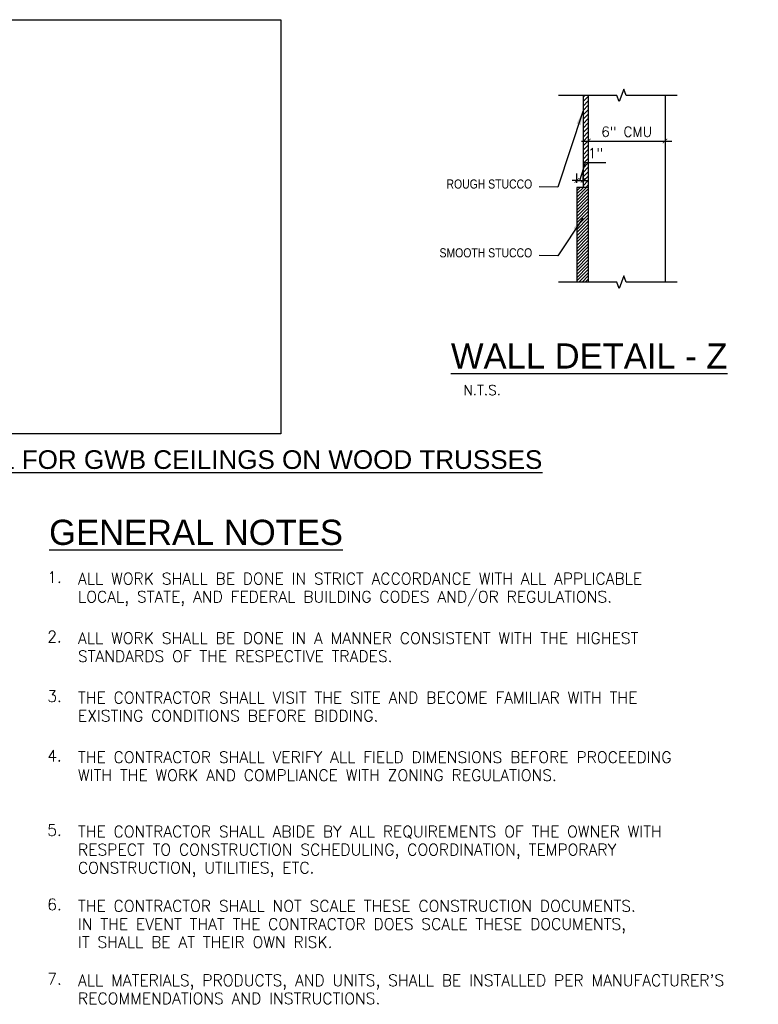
# Model space of a CAD drawing. Header units: inches. Extents: x -3803 to 30266, y -3756 to 4522.
# Tile 11 of 45: x 27587 to 27912, y 1103 to 1536. Entities that reach past the tile are written whole.
import ezdxf

# ---------------------------------------------------------------- set-up
doc = ezdxf.new("R2010")
doc.units = ezdxf.units.IN
doc.header["$LTSCALE"] = 0.011
doc.header["$MEASUREMENT"] = 0
doc.layers.get('0').update_dxf_attribs({"linetype": 'CONTINUOUS'})
doc.layers.add('A-STAIRS', color=3, linetype='CONTINUOUS', lineweight=0)
doc.layers.add('DIM', color=4, linetype='CONTINUOUS', lineweight=13)
for name, color, linetype in [('G-SYMB', 1, 'CONTINUOUS'), ('Object', 7, 'CONTINUOUS'), ('Pl_a_text', 2, 'CONTINUOUS'), ('TEXT', 2, 'CONTINUOUS'), ('TXT', 2, 'CONTINUOUS')]:
    doc.layers.add(name, color=color, linetype=linetype)
doc.styles.add('BOLD', font='ARIALN.TTF', dxfattribs={"width": 1.2})
doc.styles.add('LAR', font='arial.ttf', dxfattribs={"height": 0.25})
doc.styles.add('MED', font='archstyl.shx', dxfattribs={"width": 0.8, "height": 0.125})
doc.styles.add('ROMANS', font='romans.shx')
doc.dimstyles.new('Copy of STANDARD', dxfattribs={"dimtxt": 8, "dimasz": 3, "dimexe": 3, "dimexo": 3, "dimgap": 3, "dimtad": 1, "dimrnd": 1, "dimzin": 3, "dimdsep": 46, "dimlunit": 4, "dimtxsty": 'Standard', "dimblk": 'ARCHTICK', "dimcen": 3, "dimdle": 3, "dimadec": 0, "dimazin": 0, "dimtfac": 1, "dimtix": 1, "dimtofl": 0, "dimtmove": 1, "dimatfit": 3, "dimfxl": 3, "dimtolj": 1, "dimtzin": 0, "dimlwd": -1, "dimlwe": -1, "dimarcsym": 0})
picture_1 = doc.add_image_def('image1.jpg', size_in_pixel=(1111, 1016))

# ---------------------------------------------------------------- blocks, each defined once
blk = doc.blocks.new('AINC-TITLE')
at = {"layer": 'G-SYMB', "color": 4, "linetype": 'Continuous', "style": 'MED', "width": 0.75}
blk.add_text('SCALE:', height=0.125, dxfattribs=at).set_placement((-0.8802076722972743, -0.3073332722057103))
at = {"layer": 'G-SYMB', "color": 1, "linetype": 'Continuous', "style": 'LAR'}
blk.add_attdef('%%UDRAWING-TITLE', (-0.895149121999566, -0.07174532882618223), '', height=0.1875, dxfattribs=at)
at = {"layer": 'G-SYMB', "color": 4, "linetype": 'Continuous', "style": 'MED', "width": 0.75}
blk.add_attdef('SCALE', (-0.2765239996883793, -0.30362657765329), '', height=0.125, dxfattribs=at)
blk = doc.blocks.new('_ArchTick')
at = {"color": 0, "linetype": 'ByBlock', "const_width": 0.15}
blk.add_lwpolyline([(-0.5, -0.5), (0.5, 0.5)], dxfattribs=at)

msp = doc.modelspace()

# ---------------------------------------------------------------- hatches: boundary and pattern name
at = {"layer": 'A-STAIRS', "ltscale": 10, "true_color": 0xc7c8ca}
h = msp.add_hatch(dxfattribs=at)
h.set_pattern_fill('ANSI31', color=9, scale=11)
h.set_pattern_definition([(45, (3911.64200226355, -57.08129783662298), (-0.9722718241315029, 0.9722718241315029), [])])
h.paths.add_polyline_path([(27837.06835258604, 1482.582468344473), (27834.78545909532, 1482.582468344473), (27834.78545909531, 1469.90706977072), (27835.77107168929, 1473.19244508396), (27837.06835258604, 1473.19244508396)])
h.paths.add_polyline_path([(27837.06835258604, 1502.648652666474), (27834.78545909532, 1502.648652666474), (27834.78545909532, 1482.582468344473), (27837.06835258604, 1482.582468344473)])
h.paths.add_polyline_path([(27837.06835258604, 1473.19244508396), (27835.77107168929, 1473.19244508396), (27834.78545909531, 1469.90706977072), (27834.78545909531, 1465.338278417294), (27837.06835258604, 1465.338278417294)])
h.paths.add_polyline_path([(27837.06835258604, 1465.338278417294), (27834.78545909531, 1465.338278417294), (27834.78545909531, 1464.230070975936), (27834.78545909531, 1462.230070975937), (27837.06835258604, 1462.230070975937)])
h = msp.add_hatch(dxfattribs=at)
h.set_pattern_fill('ANSI31', color=9, scale=8)
h.set_pattern_definition([(45, (3911.64200226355, -57.08129783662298), (-0.7071067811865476, 0.7071067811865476), [])])
h.paths.add_polyline_path([(27837.06835258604, 1462.230070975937), (27832.04418428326, 1462.230070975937), (27832.04418428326, 1420.598931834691), (27837.06835258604, 1420.598931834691)])

# ---------------------------------------------------------------- linework, layer by layer
at = {"ltscale": 10}
for p, q in [((27834.78545909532, 1502.648652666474), (27834.78545909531, 1462.230070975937)), ((27837.06835258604, 1502.648652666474), (27837.06835258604, 1462.230070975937)), ((27870.78372682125, 1502.648652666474), (27870.78372682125, 1420.598931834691)), ((27837.06835258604, 1462.230070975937), (27832.04418428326, 1462.230070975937)), ((27832.04418428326, 1462.230070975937), (27832.04418428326, 1420.598931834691)), ((27837.06835258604, 1462.230070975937), (27837.06835258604, 1420.598931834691))]:
    msp.add_line(p, q, dxfattribs=at)
at = {"color": 4, "ltscale": 10}
for p, q in [((27834.06835258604, 1482.582468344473), (27873.78372682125, 1482.582468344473)), ((27837.06835258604, 1481.325521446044), (27837.06835258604, 1479.582468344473)), ((27870.78372682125, 1481.325521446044), (27870.78372682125, 1479.582468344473)), ((27833.41482168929, 1465.338278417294), (27835.77107168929, 1473.19244508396)), ((27835.77107168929, 1473.19244508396), (27844.81273835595, 1473.19244508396)), ((27832.04418428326, 1464.230070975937), (27832.04418428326, 1468.338278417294)), ((27834.78545909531, 1464.230070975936), (27834.78545909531, 1468.338278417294)), ((27832.04418428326, 1465.338278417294), (27830.04418428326, 1465.338278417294)), ((27832.04418428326, 1465.338278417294), (27834.78545909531, 1465.338278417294)), ((27832.04418428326, 1465.338278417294), (27834.78545909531, 1465.338278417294)), ((27834.78545909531, 1465.338278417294), (27836.78545909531, 1465.338278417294))]:
    msp.add_line(p, q, dxfattribs=at)
at = {"layer": 'Object', "linetype": 'Continuous'}
for points in [[(27876.11707919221, 1502.648652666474), (27853.63149860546, 1502.648652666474), (27852.63149860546, 1505.39613008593), (27850.63149860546, 1499.901175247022), (27849.63149860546, 1502.648652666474), (27823.96252705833, 1502.648652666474)], [(27876.11707919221, 1420.598931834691), (27853.63149860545, 1420.598931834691), (27852.63149860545, 1423.346409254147), (27850.63149860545, 1417.851454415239), (27849.63149860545, 1420.598931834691), (27823.96252705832, 1420.598931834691)]]:
    msp.add_lwpolyline(points, dxfattribs=at)

# ---------------------------------------------------------------- block references
at = {"color": 4, "ltscale": 10, "xscale": 2, "yscale": 2, "zscale": 2, "rotation": 180}
for p in [(27837.06835258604, 1482.582468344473), (27834.78545909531, 1465.338278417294)]:
    msp.add_blockref('_ArchTick', p, dxfattribs=at)
at = {"color": 4, "ltscale": 10, "xscale": 2, "yscale": 2, "zscale": 2}
for p in [(27870.78372682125, 1482.582468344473), (27832.04418428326, 1465.338278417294)]:
    msp.add_blockref('_ArchTick', p, dxfattribs=at)
at = {"layer": 'DIM', "xscale": 43.66204933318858, "yscale": 43.66204933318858, "zscale": 43.66204933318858}
msp.add_blockref('AINC-TITLE', (27448.67272467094, 1341.728831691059), dxfattribs=at).add_auto_attribs({'%%UDRAWING-TITLE': '%%UTYPICAL INSTALLATION DETAIL FOR GWB CEILINGS ON WOOD TRUSSES', 'SCALE': 'NTS'})

# ---------------------------------------------------------------- texts
at = {"color": 2, "ltscale": 10, "char_height": 4.375, "attachment_point": 5, "style": 'ROMANS'}
for s, insert in [('\\A1;6" CMU', (27853.92603970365, 1486.68663501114)), ('\\A1;1"', (27840.29190502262, 1477.296611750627)), ('\\A1;N.T.S.', (27790.42404796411, 1373.195509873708))]:
    msp.add_mtext(s, dxfattribs=dict(at, insert=insert))
at = {"layer": 'Pl_a_text', "color": 1, "style": 'BOLD', "width": 1.2}
for s, p in [('%%UWALL DETAIL - Z', (27776.72238140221, 1382.68456817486)), ('%%UGENERAL NOTES', (27600.16896681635, 1305.224051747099))]:
    msp.add_text(s, height=11.04697557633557, dxfattribs=at).set_placement(p)
at = {"layer": 'TEXT', "color": 2, "char_height": 4.000692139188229, "width": 137.2542559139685, "attachment_point": 3}
for s, insert in [('{\\fTechnic|b0|i0|c2|p2;ROUGH STUCCO}', (27812.43208293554, 1465.730722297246)), ('{\\fTechnic|b0|i0|c2|p2;SMOOTH STUCCO}', (27812.43208293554, 1435.510721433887))]:
    msp.add_mtext(s, dxfattribs=dict(at, insert=insert))
at = {"layer": 'TXT', "style": 'ROMANS'}
for s, p in [(' 1.', (27595.91782601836, 1288.549970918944)), ('ALL WORK SHALL BE DONE IN STRICT ACCORDANCE WITH ALL APPLICABLE', (27612.84282916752, 1287.894438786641)), ('LOCAL, STATE, AND FEDERAL BUILDING CODES AND/OR REGULATIONS.', (27612.84282916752, 1279.960037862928)), (' 2.', (27595.91782601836, 1262.413120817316)), ('ALL WORK SHALL BE DONE IN A MANNER CONSISTENT WITH THE HIGHEST ', (27612.84282916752, 1261.757588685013)), ('STANDARDS OF THE RESPECTIVE TRADES.', (27612.84282916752, 1253.8231877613)), (' 3.', (27595.91782601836, 1236.276270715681)), ('THE CONTRACTOR SHALL VISIT THE SITE AND BECOME FAMILIAR WITH THE', (27612.84282916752, 1235.620738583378)), ('EXISTING CONDITIONS BEFORE BIDDING.', (27612.84282916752, 1227.686337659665)), (' 4.', (27595.91782601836, 1210.139420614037)), ('THE CONTRACTOR SHALL VERIFY ALL FIELD DIMENSIONS BEFORE PROCEEDING', (27612.84282916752, 1209.483888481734)), ('WITH THE WORK AND COMPLIANCE WITH ZONING REGULATIONS. ', (27612.84282916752, 1201.549487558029)), (' 5.', (27595.91782601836, 1177.468357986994)), ('THE CONTRACTOR SHALL ABIDE BY ALL REQUIREMENTS OF THE OWNER WITH', (27612.84282916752, 1176.812825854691)), ('RESPECT TO CONSTRUCTION SCHEDULING, COORDINATION, TEMPORARY', (27612.84282916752, 1168.878424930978)), ('CONSTRUCTION, UTILITIES, ETC.', (27612.84282916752, 1160.944024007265)), (' 6.', (27595.91782601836, 1144.797295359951)), ('THE CONTRACTOR SHALL NOT SCALE THESE CONSTRUCTION DOCUMENTS.', (27612.84282916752, 1144.141763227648)), ('IN THE EVENT THAT THE CONTRACTOR DOES SCALE THESE DOCUMENTS,', (27612.84282916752, 1136.207362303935)), ('IT SHALL BE AT THEIR OWN RISK.', (27612.84282916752, 1128.272961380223)), (' 7.', (27595.91782601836, 1112.126232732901)), ("ALL MATERIALS, PRODUCTS, AND UNITS, SHALL BE INSTALLED PER MANUFACTURER'S", (27612.84282916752, 1111.470700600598)), ('RECOMMENDATIONS AND INSTRUCTIONS.   ', (27612.84282916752, 1103.536299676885))]:
    msp.add_text(s, height=5, rotation=359.9999999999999, dxfattribs=at).set_placement(p)

# ---------------------------------------------------------------- pictures from other files: only their frames are drawn
at = {"ltscale": 10}
image = msp.add_image(picture_1, insert=(27503.07389083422, 1353.952331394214), size_in_units=(198.9633989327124, 181.9503270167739), dxfattribs=at)
image.dxf.flags = 7

# ---------------------------------------------------------------- leaders
at = {"layer": 'TEXT', "color": 9, "ltscale": 10, "annotation_type": 0, "has_hookline": 1, "hookline_direction": 1}
for points, text_width in [([(27834.70258886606, 1495.631699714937), (27823.71207902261, 1462.359649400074), (27815.43208293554, 1462.482603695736)], 41.28784475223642), ([(27834.70258886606, 1448.790356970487), (27823.71207902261, 1432.139648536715), (27815.43208293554, 1432.262602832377)], 45.42306308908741)]:
    msp.add_leader(points, dimstyle='Copy of STANDARD', override={"dimasz": 6, "dimtad": 0}, dxfattribs=dict(at, text_width=text_width))

doc.saveas('drawing.dxf')
